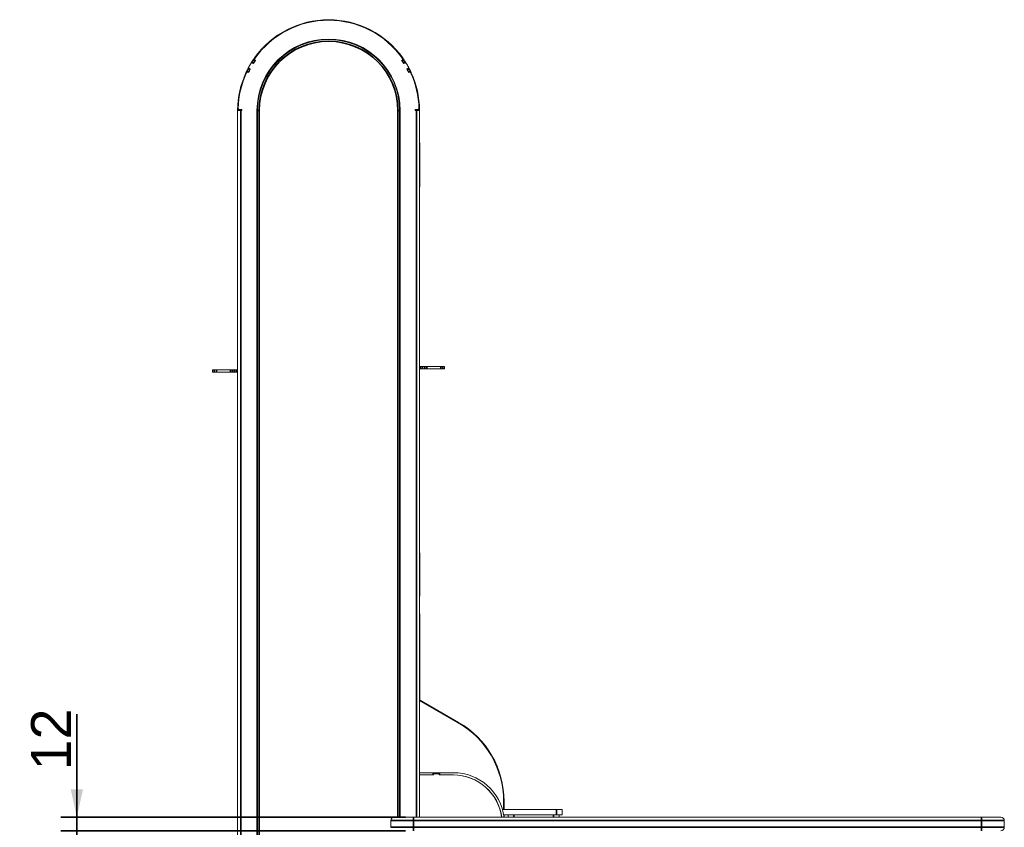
# Model space of a CAD drawing. Header units: millimetres. Extents: x 4 to 1188, y 1 to 840.
# Tile 4 of 203: x 200 to 324, y 145 to 246. Entities that reach past the tile are written whole.
import ezdxf

# ---------------------------------------------------------------- set-up
doc = ezdxf.new("R2010")
doc.units = ezdxf.units.MM
doc.layers.add('1', color=7, linetype='Continuous')
doc.styles.add('Arial Unicode MS', font='Arial Unicode MS')
doc.dimstyles.get("Standard").update_dxf_attribs({"dimtxt": 0.18, "dimasz": 0.18, "dimexe": 0.18, "dimexo": 0.0625, "dimgap": 0.09, "dimtad": 0, "dimtih": 1, "dimtoh": 1, "dimdec": 4, "dimzin": 0, "dimdsep": 46, "dimtxsty": 'Standard', "dimcen": 0.09, "dimadec": 0, "dimazin": 0, "dimtfac": 1, "dimtdec": 4, "dimtofl": 0, "dimtmove": 0, "dimatfit": 3, "dimfxl": 0, "dimtolj": 1, "dimtzin": 0, "dimarcsym": 0})

# ---------------------------------------------------------------- blocks, each defined once
blk = doc.blocks.new('_U25')
at = {"layer": '1', "color": 18, "lineweight": 35}
for p, q in [((207.08, 131.88), (207.08, 159.01)), ((248.4, 146.09), (205.08, 146.09)), ((248.4, 144.38), (205.08, 144.38))]:
    blk.add_line(p, q, dxfattribs=at)
at = {"layer": '1', "color": 18, "lineweight": 70}
for points in [[(207.08, 146.09), (206.31, 149.59), (207.86, 149.59)], [(207.08, 144.38), (207.86, 140.88), (206.31, 140.88)]]:
    blk.add_solid(points, dxfattribs=at)
at = {"layer": '1', "color": 18, "linetype": 'Continuous', "lineweight": 13, "insert": (206.33, 151.96), "char_height": 5, "attachment_point": 7, "rotation": 90, "line_spacing_factor": 1.047437, "style": 'Arial Unicode MS'}
blk.add_mtext('\\fArial Unicode MS|b0|i0;\\W1.0000;12', dxfattribs=at)

msp = doc.modelspace()

# ---------------------------------------------------------------- linework, layer by layer
at = {"layer": '1', "color": 154, "linetype": 'Continuous', "lineweight": 35}
for p, q in [((229.4805, 241.1215), (229.2447, 241.2829)), ((247.9538, 241.1215), (248.1896, 241.2829)), ((228.8253, 240.0185), (228.5726, 240.1518)), ((229.3287, 240.8904), (229.0869, 241.0427)), ((248.1056, 240.8904), (248.3474, 241.0427)), ((248.609, 240.0185), (248.8617, 240.1518)), ((228.7011, 239.7716), (228.4434, 239.895)), ((248.7332, 239.7716), (248.9909, 239.895)), ((227.5746, 234.9644), (227.2888, 234.9644)), ((227.6886, 234.8887), (227.6886, 55.4602)), ((229.7886, 234.8887), (230.0029, 234.8887)), ((230.0029, 234.8887), (230.0029, 55.4602)), ((247.4314, 146.0912), (247.4314, 234.8887)), ((247.4314, 234.8887), (247.6457, 234.8887)), ((249.7457, 146.0912), (249.7457, 234.8887)), ((249.8598, 234.9644), (250.1455, 234.9644)), ((250.1459, 225.0169), (250.1457, 225.0169)), ((250.1459, 224.019), (250.1457, 224.019)), ((250.1459, 223.7905), (250.1457, 223.7905)), ((250.1459, 223.3364), (250.1457, 223.3364)), ((250.1459, 223.0661), (250.1457, 223.0661)), ((250.1459, 221.4765), (250.1457, 221.4765)), ((250.1459, 221.2481), (250.1457, 221.2481)), ((250.1459, 220.7757), (250.1457, 220.7757)), ((250.1459, 220.2842), (250.1457, 220.2842)), ((224.3426, 202.003), (224.3426, 202.2887)), ((224.6128, 202.2887), (224.6128, 202.003)), ((226.3782, 202.003), (226.3782, 202.2887)), ((226.6257, 202.2887), (226.6257, 202.003)), ((226.9061, 202.003), (226.9061, 202.2887)), ((227.1535, 202.2887), (227.1535, 202.003)), ((250.2808, 202.4316), (250.2808, 202.7173)), ((250.5282, 202.7173), (250.5282, 202.4316)), ((250.8086, 202.4316), (250.8086, 202.7173)), ((251.0561, 202.7173), (251.0561, 202.4316)), ((252.8215, 202.4316), (252.8215, 202.7173)), ((253.0917, 202.7173), (253.0917, 202.4316)), ((260.7029, 148.0946), (260.7743, 148.0946)), ((249.404, 146.0922), (249.404, 145.6636)), ((261.9838, 146.3565), (261.9838, 146.0922)), ((266.9838, 146.0922), (266.9838, 146.3565)), ((267.341, 146.3565), (267.341, 147.0351)), ((320.7743, 146.0922), (320.7743, 145.6636)), ((249.404, 145.6636), (246.5469, 145.6636)), ((246.5469, 144.8065), (249.404, 144.8065)), ((320.7743, 145.6636), (249.404, 145.6636)), ((249.404, 145.6636), (249.404, 144.8065)), ((249.404, 144.8065), (320.7743, 144.8065)), ((249.404, 144.8065), (249.404, 144.3779)), ((323.6314, 145.6636), (320.7743, 145.6636)), ((320.7743, 144.8065), (320.7743, 145.6636)), ((320.7743, 144.8065), (323.6314, 144.8065)), ((320.7743, 144.8065), (320.7743, 144.3779))]:
    msp.add_line(p, q, dxfattribs=at)
at = {"layer": '1', "color": 154, "linetype": 'Continuous', "lineweight": 13}
for p, q in [((229.523, 241.1841), (229.2873, 241.3455)), ((247.9113, 241.1841), (248.147, 241.3455)), ((228.8604, 240.0856), (228.6077, 240.2189)), ((228.7533, 240.1866), (228.8786, 240.12)), ((229.2882, 240.8265), (229.0464, 240.9787)), ((229.2675, 240.7935), (229.1471, 240.8688)), ((229.534, 241.2001), (229.4759, 241.2401)), ((247.9584, 241.2401), (247.9003, 241.2001)), ((248.1462, 240.8265), (248.3879, 240.9787)), ((248.2872, 240.8688), (248.1668, 240.7935)), ((248.5557, 240.12), (248.6811, 240.1866)), ((248.5739, 240.0856), (248.8267, 240.2189)), ((228.6682, 239.7034), (228.4105, 239.8268)), ((228.5961, 239.7162), (228.6598, 239.6858)), ((248.7662, 239.7034), (249.0238, 239.8268)), ((248.7745, 239.6858), (248.8382, 239.7162)), ((227.2886, 55.4602), (227.2886, 234.8887)), ((227.2905, 234.8887), (227.2886, 234.8887)), ((227.2905, 234.8887), (227.6886, 234.8887)), ((227.5065, 235.0316), (227.8314, 235.0316)), ((227.8314, 234.8887), (227.6886, 234.8887)), ((227.8314, 235.0316), (227.8314, 234.8887)), ((229.7172, 234.8887), (229.7172, 55.4602)), ((229.7886, 55.4602), (229.7886, 234.8887)), ((247.6457, 234.8887), (247.6457, 146.0912)), ((247.7172, 146.0912), (247.7172, 234.8887)), ((249.6029, 234.8887), (249.6029, 235.0316)), ((249.6029, 235.0316), (249.9278, 235.0316)), ((249.7457, 234.8887), (249.6029, 234.8887)), ((250.1439, 234.8887), (249.7457, 234.8887)), ((250.1439, 234.8887), (250.1457, 234.8887)), ((250.1457, 146.0912), (250.1457, 234.8887)), ((227.26, 225.4244), (227.26, 230.7673)), ((250.1743, 230.7673), (250.1743, 225.4244)), ((250.1459, 225.0232), (250.1457, 225.0232)), ((250.1459, 225.015), (250.1457, 225.015)), ((250.1457, 225.0116), (250.1457, 225.0116)), ((250.1459, 225.0116), (250.1457, 225.0116)), ((250.1459, 225.0116), (250.1457, 225.0116)), ((250.1459, 224.4313), (250.1457, 224.4313)), ((250.1459, 224.0316), (250.1457, 224.0316)), ((250.1459, 224.027), (250.1457, 224.027)), ((250.1459, 225.0232), (250.1459, 225.0169)), ((250.1459, 225.015), (250.1459, 225.0116)), ((250.1459, 225.0116), (250.1459, 225.0116)), ((250.1459, 224.2302), (250.1459, 224.2302)), ((250.1459, 223.3392), (250.1457, 223.3392)), ((250.1459, 223.3391), (250.1457, 223.3391)), ((250.1459, 223.3364), (250.1457, 223.3364)), ((250.1459, 222.4855), (250.1457, 222.4855)), ((250.1459, 222.4839), (250.1457, 222.4839)), ((250.1459, 222.4803), (250.1457, 222.4803)), ((250.1459, 221.8843), (250.1457, 221.8843)), ((250.1459, 221.4826), (250.1457, 221.4826)), ((250.1459, 222.4855), (250.1459, 222.4839)), ((250.1459, 222.4839), (250.1459, 222.4803)), ((250.1459, 221.478), (250.1457, 221.478)), ((250.1459, 220.7758), (250.1457, 220.7758)), ((250.1459, 220.7714), (250.1457, 220.7714)), ((250.1459, 220.326), (250.1457, 220.326)), ((250.1459, 220.7757), (250.1459, 220.7757)), ((250.1459, 220.7757), (250.1459, 220.7714)), ((250.1459, 220.7714), (250.1459, 220.326)), ((250.1459, 220.326), (250.1459, 220.2842)), ((250.1459, 220.1193), (250.1457, 220.1193)), ((250.1459, 219.8278), (250.1457, 219.8278)), ((250.1459, 219.3262), (250.1457, 219.3262)), ((250.1459, 219.138), (250.1457, 219.138)), ((250.1459, 219.138), (250.1459, 219.138)), ((224.1314, 202.003), (224.1314, 202.2887)), ((224.3426, 202.2887), (224.1314, 202.2887)), ((224.3426, 202.003), (224.1314, 202.003)), ((224.3426, 202.2887), (224.6128, 202.2887)), ((224.6128, 202.003), (224.3426, 202.003)), ((226.3782, 202.2887), (224.6128, 202.2887)), ((226.3782, 202.003), (224.6128, 202.003)), ((226.3782, 202.2887), (226.6257, 202.2887)), ((226.6257, 202.003), (226.3782, 202.003)), ((226.9061, 202.2887), (226.6257, 202.2887)), ((226.9061, 202.003), (226.6257, 202.003)), ((226.9061, 202.2887), (227.1535, 202.2887)), ((227.1535, 202.003), (226.9061, 202.003)), ((227.2886, 202.2887), (227.1535, 202.2887)), ((227.2886, 202.003), (227.1535, 202.003)), ((250.1457, 202.7173), (250.2808, 202.7173)), ((250.1457, 202.4316), (250.2808, 202.4316)), ((250.2808, 202.7173), (250.5282, 202.7173)), ((250.5282, 202.4316), (250.2808, 202.4316)), ((250.5282, 202.7173), (250.8086, 202.7173)), ((250.5282, 202.4316), (250.8086, 202.4316)), ((250.8086, 202.7173), (251.0561, 202.7173)), ((251.0561, 202.4316), (250.8086, 202.4316)), ((251.0561, 202.7173), (252.8215, 202.7173)), ((251.0561, 202.4316), (252.8215, 202.4316)), ((252.8215, 202.7173), (253.0917, 202.7173)), ((253.0917, 202.4316), (252.8215, 202.4316)), ((253.0917, 202.7173), (253.3029, 202.7173)), ((253.0917, 202.4316), (253.3029, 202.4316)), ((253.3029, 202.7173), (253.3029, 202.4316)), ((227.26, 173.9102), (227.26, 179.253)), ((250.1743, 179.253), (250.1743, 173.9102)), ((250.1743, 171.6391), (250.1457, 171.6391)), ((250.1743, 171.6391), (250.1743, 160.9248)), ((250.1457, 160.9248), (250.1743, 160.9248)), ((254.9918, 157.9489), (250.1457, 160.7255)), ((250.1458, 160.8293), (255.06, 157.9921)), ((255.0243, 157.9302), (255.06, 157.9921)), ((251.8243, 151.6744), (250.1457, 151.6744)), ((250.1457, 151.3887), (251.8957, 151.3887)), ((251.8243, 151.6744), (252.6814, 151.6744)), ((251.8243, 151.3887), (251.8243, 151.6744)), ((251.8957, 151.3887), (251.8957, 151.5316)), ((251.8957, 151.5316), (252.61, 151.5316)), ((252.61, 151.5316), (252.61, 151.3887)), ((252.61, 151.3887), (254.3729, 151.3887)), ((254.3957, 151.6744), (252.6814, 151.6744)), ((252.6814, 151.3887), (252.6814, 151.6744)), ((254.3957, 151.3887), (254.3729, 151.3887)), ((260.7029, 147.0351), (260.7029, 148.0946)), ((260.7743, 148.0946), (260.7743, 147.0351)), ((246.9755, 146.0922), (249.404, 146.0922)), ((249.404, 146.0922), (320.7743, 146.0922)), ((267.341, 147.0351), (260.5703, 147.0351)), ((267.341, 146.3565), (260.7278, 146.3565)), ((260.7743, 146.3565), (260.7743, 146.0923)), ((261.2696, 146.0922), (261.2696, 146.3565)), ((267.341, 147.0351), (268.0553, 147.0351)), ((268.0553, 146.3565), (267.341, 146.3565)), ((267.6981, 146.3565), (267.6981, 146.0922)), ((268.0553, 147.0351), (268.0553, 146.3565)), ((320.7743, 146.0922), (323.2029, 146.0922)), ((246.5469, 144.8065), (246.5469, 145.6636)), ((323.6314, 145.6636), (323.6314, 144.8065))]:
    msp.add_line(p, q, dxfattribs=at)
for centre, radius, start, end in [((238.7172, 234.8887), 11.4286, 35.364247, 144.612372), ((238.7172, 234.8887), 11.3571, 35.229902, 144.770098), ((238.7172, 234.8887), 9, 0, 180), ((238.7172, 234.8887), 8.9286, 0, 180), ((238.7172, 234.8887), 11.4286, 145.979587, 147.420413), ((229.5568, 241.3578), 0.1429, 144.770098, 235.5), ((247.8775, 241.3578), 0.1429, 304.5, 35.229902), ((238.7172, 234.8887), 11.4286, 32.579587, 34.020413), ((238.7172, 234.8887), 11.4286, 152.579587, 154.020413), ((238.7172, 234.8887), 11.1429, 152, 154.5), ((228.8203, 240.3128), 0.1429, 151.274718, 242), ((238.7172, 234.8887), 11.4286, 148.725282, 151.274718), ((229.0714, 240.7476), 0.1429, 58, 148.725282), ((238.7172, 234.8887), 11.1429, 145.5, 148), ((238.7172, 234.8887), 11.1429, 145.98932, 147.41068), ((238.7172, 234.8887), 11.1429, 32, 34.5), ((238.7172, 234.8887), 11.1429, 32.58932, 34.01068), ((248.3629, 240.7476), 0.1429, 31.274718, 122), ((238.7172, 234.8887), 11.4286, 28.725282, 31.274718), ((238.7172, 234.8887), 11.1429, 25.5, 28), ((248.614, 240.3128), 0.1429, 298, 28.725282), ((238.7172, 234.8887), 11.4286, 25.979587, 27.420413), ((238.7172, 234.8887), 11.4286, 155.364247, 179.620413), ((238.7172, 234.8887), 11.3571, 155.229902, 178.540077), ((228.5346, 239.5873), 0.1429, 64.5, 155.229902), ((238.7172, 234.8887), 11.1429, 152.58932, 154.01068), ((238.7172, 234.8887), 11.1429, 25.98932, 27.41068), ((248.8997, 239.5873), 0.1429, 24.770098, 115.5), ((238.7172, 234.8887), 11.3571, 1.459923, 24.770098), ((238.7172, 234.8887), 11.4286, 0.379587, 24.612372), ((227.5065, 235.1744), 0.1429, 178.540077, 270), ((249.9278, 235.1744), 0.1429, 270, 1.459923), ((227.3314, 230.7673), 0.0714, 126.870469, 180), ((250.1029, 230.7673), 0.0714, 0, 53.129531), ((227.5457, 225.4244), 0.2857, 180, 205.842656), ((249.8886, 225.4244), 0.2857, 334.157344, 0), ((227.5457, 179.253), 0.2857, 154.157344, 180), ((249.8886, 179.253), 0.2857, 0, 25.842656), ((227.3314, 173.9102), 0.0714, 180, 233.129531), ((250.1029, 173.9102), 0.0714, 306.870469, 0), ((249.3457, 148.0946), 11.3571, 0, 60.18903), ((249.3457, 148.0946), 11.4286, 0, 60), ((254.3729, 145.2459), 6.1429, 8.1, 90), ((254.3957, 145.2459), 6.4286, 7.150781, 90), ((254.3957, 145.2459), 6.1429, 7.315312, 90), ((246.9755, 145.6636), 0.4286, 90, 180), ((323.2029, 145.6636), 0.4286, 0, 90), ((323.2029, 144.8065), 0.4286, 270, 0)]:
    msp.add_arc(centre, radius, start, end, dxfattribs=at)
at = {"layer": '1', "color": 154, "linetype": 'Continuous', "lineweight": 35}
msp.add_arc((238.7172, 234.8887), 8.7143, 0, 180, dxfattribs=at)
at = {"layer": '1', "color": 154, "linetype": 'Continuous', "lineweight": 13}
for points, knots in [([(229.2447, 241.2829), (229.2475, 241.287), (229.2503, 241.2911), (229.2543, 241.2971), (229.2557, 241.2991), (229.2584, 241.303), (229.2597, 241.305), (229.2635, 241.3107), (229.266, 241.3143), (229.2695, 241.3194), (229.2706, 241.321), (229.2728, 241.3242), (229.2738, 241.3257), (229.2767, 241.33), (229.2785, 241.3326), (229.2805, 241.3355), (229.2808, 241.336), (229.2816, 241.3371), (229.2826, 241.3386), (229.2841, 241.3408), (229.285, 241.3422), (229.2858, 241.3434), (229.2862, 241.3439), (229.287, 241.3451), (229.2873, 241.3455), (229.2873, 241.3455)], [0, 0, 0, 0, 0.12523859, 0.12523859, 0.18785788, 0.18785788, 0.25047718, 0.25047718, 0.37571576, 0.37571576, 0.43833506, 0.43833506, 0.50095435, 0.50095435, 0.62619294, 0.62619294, 0.65750259, 0.65750259, 0.68881224, 0.75143153, 0.81405082, 0.81405082, 0.87667012, 0.87667012, 1, 1, 1, 1]), ([(229.2873, 241.3455), (229.2885, 241.3473), (229.2899, 241.3493), (229.2925, 241.353), (229.2934, 241.3544), (229.2954, 241.3573), (229.2965, 241.359), (229.2984, 241.3616), (229.299, 241.3626), (229.3004, 241.3645), (229.3011, 241.3656), (229.3033, 241.3687), (229.3048, 241.371), (229.3074, 241.3748), (229.3083, 241.3761), (229.3101, 241.3787), (229.313, 241.3828), (229.316, 241.3872), (229.3192, 241.3918), (229.3202, 241.3934), (229.3224, 241.3965), (229.3235, 241.398), (229.3257, 241.4012), (229.3268, 241.4028), (229.329, 241.4059), (229.3301, 241.4075), (229.3334, 241.4123), (229.3356, 241.4154), (229.3388, 241.4201), (229.3399, 241.4216), (229.342, 241.4247), (229.3431, 241.4262), (229.3462, 241.4307), (229.3482, 241.4336), (229.3511, 241.4377), (229.352, 241.439), (229.3538, 241.4416), (229.3547, 241.4429), (229.3572, 241.4464), (229.3587, 241.4486), (229.3607, 241.4515), (229.3614, 241.4524), (229.3626, 241.4541), (229.3632, 241.4549), (229.3637, 241.4557)], [0, 0, 0, 0, 0.125, 0.125, 0.1875, 0.1875, 0.25, 0.25, 0.28125, 0.28125, 0.3125, 0.3125, 0.375, 0.375, 0.40625, 0.40625, 0.4375, 0.5, 0.5, 0.53125, 0.53125, 0.5625, 0.5625, 0.59375, 0.59375, 0.625, 0.625, 0.6875, 0.6875, 0.71875, 0.71875, 0.75, 0.75, 0.8125, 0.8125, 0.84375, 0.84375, 0.875, 0.875, 0.9375, 0.9375, 0.96875, 0.96875, 1, 1, 1, 1]), ([(229.3637, 241.4557), (229.3654, 241.4582), (229.3676, 241.4612), (229.3714, 241.4667), (229.3728, 241.4686), (229.3757, 241.4727), (229.3787, 241.477), (229.382, 241.4817), (229.3854, 241.4866), (229.3872, 241.489), (229.3908, 241.4941), (229.3926, 241.4966), (229.3962, 241.5018), (229.3981, 241.5044), (229.4, 241.5071)], [0, 0, 0, 0, 0.25, 0.25, 0.375, 0.375, 0.5, 0.625, 0.625, 0.75, 0.75, 0.875, 0.875, 1, 1, 1, 1]), ([(248.037, 241.5033), (248.0407, 241.4982), (248.0442, 241.4932), (248.0485, 241.487), (248.0494, 241.4858), (248.0511, 241.4834), (248.0519, 241.4822), (248.0544, 241.4787), (248.0576, 241.4742), (248.0606, 241.4699), (248.0627, 241.4669), (248.0634, 241.4659), (248.0648, 241.464), (248.0654, 241.4631), (248.0686, 241.4586), (248.0708, 241.4555), (248.0726, 241.4529)], [0, 0, 0, 0, 0.25, 0.25, 0.3125, 0.3125, 0.375, 0.375, 0.5, 0.625, 0.625, 0.6875, 0.6875, 0.75, 0.75, 1, 1, 1, 1]), ([(248.0726, 241.4529), (248.0737, 241.4513), (248.0749, 241.4496), (248.0776, 241.4458), (248.079, 241.4437), (248.0814, 241.4404), (248.0822, 241.4392), (248.0839, 241.4367), (248.0866, 241.4329), (248.0895, 241.4288), (248.0925, 241.4244), (248.0936, 241.4229), (248.0957, 241.4199), (248.0978, 241.4168), (248.1, 241.4137), (248.1022, 241.4105), (248.1033, 241.4089), (248.1049, 241.4066), (248.1055, 241.4058), (248.1066, 241.4042), (248.1082, 241.4018), (248.1099, 241.3994), (248.1131, 241.3947), (248.1153, 241.3916), (248.1185, 241.387), (248.1196, 241.3854), (248.1217, 241.3824), (248.1227, 241.3809), (248.1257, 241.3765), (248.1277, 241.3737), (248.1304, 241.3697), (248.1313, 241.3684), (248.133, 241.366), (248.1354, 241.3625), (248.1374, 241.3595), (248.1399, 241.3559), (248.1409, 241.3544), (248.1428, 241.3517), (248.1436, 241.3506), (248.1449, 241.3486), (248.1455, 241.3478), (248.1464, 241.3464), (248.1467, 241.3459), (248.147, 241.3455)], [0, 0, 0, 0, 0.0625, 0.0625, 0.125, 0.125, 0.15625, 0.15625, 0.1875, 0.25, 0.25, 0.28125, 0.28125, 0.3125, 0.34375, 0.34375, 0.375, 0.375, 0.390625, 0.390625, 0.40625, 0.4375, 0.4375, 0.5, 0.5, 0.53125, 0.53125, 0.5625, 0.5625, 0.625, 0.625, 0.65625, 0.65625, 0.6875, 0.75, 0.75, 0.8125, 0.8125, 0.875, 0.875, 0.9375, 0.9375, 1, 1, 1, 1]), ([(248.147, 241.3455), (248.1471, 241.3454), (248.1473, 241.345), (248.1481, 241.3439), (248.1485, 241.3434), (248.1493, 241.3422), (248.1497, 241.3415), (248.1514, 241.3392), (248.1527, 241.3373), (248.155, 241.3339), (248.1558, 241.3326), (248.1576, 241.33), (248.1585, 241.3286), (248.1615, 241.3243), (248.1636, 241.3212), (248.1665, 241.3169), (248.1671, 241.316), (248.1683, 241.3143), (248.1702, 241.3116), (248.1733, 241.307), (248.1759, 241.3031), (248.1786, 241.2992), (248.1799, 241.2972), (248.184, 241.2911), (248.1868, 241.287), (248.1896, 241.2829)], [0, 0, 0, 0, 0.11953776, 0.11953776, 0.18242792, 0.18242792, 0.24531808, 0.24531808, 0.3710984, 0.3710984, 0.43398856, 0.43398856, 0.49687872, 0.49687872, 0.62265904, 0.62265904, 0.65410412, 0.65410412, 0.6855492, 0.74843936, 0.81132952, 0.81132952, 0.87421968, 0.87421968, 1, 1, 1, 1]), ([(228.5726, 240.1518), (228.5749, 240.1562), (228.5771, 240.1606), (228.5805, 240.167), (228.5816, 240.1691), (228.5838, 240.1733), (228.5849, 240.1754), (228.5881, 240.1815), (228.5901, 240.1854), (228.5929, 240.1908), (228.5939, 240.1926), (228.5957, 240.196), (228.5965, 240.1977), (228.599, 240.2023), (228.6004, 240.2051), (228.602, 240.2081), (228.6023, 240.2087), (228.6029, 240.2099), (228.6038, 240.2115), (228.605, 240.2138), (228.6058, 240.2153), (228.6065, 240.2166), (228.6068, 240.2171), (228.6074, 240.2184), (228.6077, 240.2189), (228.6077, 240.2189)], [0, 0, 0, 0, 0.12523859, 0.12523859, 0.18785788, 0.18785788, 0.25047718, 0.25047718, 0.37571576, 0.37571576, 0.43833506, 0.43833506, 0.50095435, 0.50095435, 0.62619294, 0.62619294, 0.65750259, 0.65750259, 0.68881224, 0.75143153, 0.81405082, 0.81405082, 0.87667012, 0.87667012, 1, 1, 1, 1]), ([(228.6077, 240.2189), (228.6087, 240.2207), (228.6098, 240.223), (228.6119, 240.2269), (228.6127, 240.2284), (228.6144, 240.2316), (228.6153, 240.2333), (228.6168, 240.2362), (228.6173, 240.2372), (228.6185, 240.2393), (228.619, 240.2404), (228.6208, 240.2438), (228.6222, 240.2463), (228.6243, 240.2503), (228.625, 240.2517), (228.6265, 240.2545), (228.6289, 240.2589), (228.6314, 240.2636), (228.634, 240.2685), (228.6349, 240.2702), (228.6367, 240.2735), (228.6376, 240.2752), (228.6394, 240.2786), (228.6403, 240.2803), (228.6421, 240.2837), (228.643, 240.2854), (228.6458, 240.2905), (228.6476, 240.2939), (228.6503, 240.2989), (228.6511, 240.3005), (228.6529, 240.3038), (228.6538, 240.3055), (228.6564, 240.3103), (228.6581, 240.3134), (228.6604, 240.3178), (228.6612, 240.3192), (228.6627, 240.322), (228.6634, 240.3233), (228.6655, 240.3272), (228.6668, 240.3295), (228.6684, 240.3326), (228.669, 240.3336), (228.67, 240.3354), (228.6704, 240.3363), (228.6709, 240.3371)], [0, 0, 0, 0, 0.125, 0.125, 0.1875, 0.1875, 0.25, 0.25, 0.28125, 0.28125, 0.3125, 0.3125, 0.375, 0.375, 0.40625, 0.40625, 0.4375, 0.5, 0.5, 0.53125, 0.53125, 0.5625, 0.5625, 0.59375, 0.59375, 0.625, 0.625, 0.6875, 0.6875, 0.71875, 0.71875, 0.75, 0.75, 0.8125, 0.8125, 0.84375, 0.84375, 0.875, 0.875, 0.9375, 0.9375, 0.96875, 0.96875, 1, 1, 1, 1]), ([(228.6709, 240.3371), (228.6723, 240.3398), (228.6741, 240.3431), (228.6773, 240.3489), (228.6785, 240.351), (228.6809, 240.3554), (228.6834, 240.36), (228.6861, 240.365), (228.689, 240.3703), (228.6904, 240.3729), (228.6929, 240.3775), (228.6939, 240.3794), (228.695, 240.3813)], [0, 0, 0, 0, 0.29907101, 0.29907101, 0.44860652, 0.44860652, 0.59814202, 0.74767753, 0.74767753, 0.89721303, 0.89721303, 1, 1, 1, 1]), ([(228.8253, 240.0185), (228.8276, 240.0229), (228.8299, 240.0273), (228.8332, 240.0337), (228.8343, 240.0359), (228.8365, 240.0401), (228.8376, 240.0422), (228.8408, 240.0483), (228.8428, 240.0521), (228.8457, 240.0576), (228.8466, 240.0594), (228.8484, 240.0628), (228.8493, 240.0644), (228.8517, 240.0691), (228.8531, 240.0718), (228.8548, 240.0749), (228.8551, 240.0755), (228.8557, 240.0766), (228.8565, 240.0782), (228.8578, 240.0806), (228.8585, 240.0821), (228.8592, 240.0833), (228.8595, 240.0839), (228.8602, 240.0852), (228.8604, 240.0856), (228.8604, 240.0856)], [0, 0, 0, 0, 0.12523859, 0.12523859, 0.18785788, 0.18785788, 0.25047718, 0.25047718, 0.37571576, 0.37571576, 0.43833506, 0.43833506, 0.50095435, 0.50095435, 0.62619294, 0.62619294, 0.65750259, 0.65750259, 0.68881224, 0.75143153, 0.81405082, 0.81405082, 0.87667012, 0.87667012, 1, 1, 1, 1]), ([(228.9494, 240.8219), (228.9512, 240.8249), (228.953, 240.8279), (228.9556, 240.8321), (228.9564, 240.8334), (228.9579, 240.8359), (228.9587, 240.8372), (228.9609, 240.8409), (228.9638, 240.8456), (228.9665, 240.85), (228.9684, 240.8532), (228.9691, 240.8542), (228.9703, 240.8562), (228.9709, 240.8572), (228.9737, 240.8618), (228.9757, 240.8651), (228.9774, 240.8678)], [0, 0, 0, 0, 0.16100051, 0.16100051, 0.23091713, 0.23091713, 0.30083376, 0.30083376, 0.440667, 0.58050025, 0.58050025, 0.65041688, 0.65041688, 0.7203335, 0.7203335, 1, 1, 1, 1]), ([(228.9774, 240.8678), (228.9784, 240.8694), (228.9795, 240.8712), (228.9819, 240.8752), (228.9832, 240.8773), (228.9854, 240.8808), (228.9862, 240.882), (228.9877, 240.8846), (228.9902, 240.8885), (228.9928, 240.8928), (228.9956, 240.8974), (228.9966, 240.8989), (228.9985, 240.9021), (229.0005, 240.9052), (229.0025, 240.9085), (229.0045, 240.9117), (229.0055, 240.9134), (229.0071, 240.9159), (229.0076, 240.9167), (229.0086, 240.9183), (229.0101, 240.9208), (229.0116, 240.9232), (229.0147, 240.9281), (229.0167, 240.9313), (229.0196, 240.9361), (229.0206, 240.9377), (229.0226, 240.9408), (229.0236, 240.9424), (229.0264, 240.9469), (229.0282, 240.9498), (229.0308, 240.9539), (229.0316, 240.9552), (229.0332, 240.9577), (229.0354, 240.9613), (229.0374, 240.9644), (229.0397, 240.9681), (229.0407, 240.9696), (229.0424, 240.9724), (229.0431, 240.9735), (229.0444, 240.9755), (229.0449, 240.9764), (229.0458, 240.9778), (229.0461, 240.9783), (229.0464, 240.9787)], [0, 0, 0, 0, 0.0625, 0.0625, 0.125, 0.125, 0.15625, 0.15625, 0.1875, 0.25, 0.25, 0.28125, 0.28125, 0.3125, 0.34375, 0.34375, 0.375, 0.375, 0.390625, 0.390625, 0.40625, 0.4375, 0.4375, 0.5, 0.5, 0.53125, 0.53125, 0.5625, 0.5625, 0.625, 0.625, 0.65625, 0.65625, 0.6875, 0.75, 0.75, 0.8125, 0.8125, 0.875, 0.875, 0.9375, 0.9375, 1, 1, 1, 1]), ([(229.0464, 240.9787), (229.0464, 240.9788), (229.0467, 240.9792), (229.0474, 240.9804), (229.0477, 240.9809), (229.0485, 240.9821), (229.0489, 240.9828), (229.0505, 240.9852), (229.0517, 240.9872), (229.0539, 240.9907), (229.0547, 240.9919), (229.0564, 240.9946), (229.0573, 240.996), (229.0601, 241.0004), (229.0621, 241.0036), (229.0649, 241.008), (229.0654, 241.0089), (229.0666, 241.0107), (229.0683, 241.0134), (229.0713, 241.0181), (229.0738, 241.0221), (229.0763, 241.0261), (229.0776, 241.0281), (229.0816, 241.0343), (229.0842, 241.0385), (229.0869, 241.0427)], [0, 0, 0, 0, 0.11953776, 0.11953776, 0.18242792, 0.18242792, 0.24531808, 0.24531808, 0.3710984, 0.3710984, 0.43398856, 0.43398856, 0.49687872, 0.49687872, 0.62265904, 0.62265904, 0.65410412, 0.65410412, 0.6855492, 0.74843936, 0.81132952, 0.81132952, 0.87421968, 0.87421968, 1, 1, 1, 1]), ([(229.2882, 240.8265), (229.2882, 240.8265), (229.2884, 240.8269), (229.2892, 240.8281), (229.2895, 240.8286), (229.2903, 240.8298), (229.2907, 240.8306), (229.2922, 240.833), (229.2935, 240.8349), (229.2957, 240.8384), (229.2965, 240.8397), (229.2982, 240.8423), (229.299, 240.8438), (229.3018, 240.8482), (229.3039, 240.8514), (229.3066, 240.8558), (229.3072, 240.8567), (229.3084, 240.8585), (229.3101, 240.8612), (229.3131, 240.8659), (229.3156, 240.8698), (229.3181, 240.8738), (229.3194, 240.8759), (229.3234, 240.882), (229.326, 240.8862), (229.3287, 240.8904)], [0, 0, 0, 0, 0.11953776, 0.11953776, 0.18242792, 0.18242792, 0.24531808, 0.24531808, 0.3710984, 0.3710984, 0.43398856, 0.43398856, 0.49687872, 0.49687872, 0.62265904, 0.62265904, 0.65410412, 0.65410412, 0.6855492, 0.74843936, 0.81132952, 0.81132952, 0.87421968, 0.87421968, 1, 1, 1, 1]), ([(229.4805, 241.1215), (229.4833, 241.1256), (229.486, 241.1297), (229.4901, 241.1357), (229.4914, 241.1377), (229.4941, 241.1416), (229.4954, 241.1436), (229.4993, 241.1492), (229.5017, 241.1528), (229.5052, 241.1579), (229.5063, 241.1596), (229.5085, 241.1628), (229.5095, 241.1643), (229.5125, 241.1686), (229.5143, 241.1712), (229.5162, 241.1741), (229.5166, 241.1746), (229.5173, 241.1757), (229.5183, 241.1772), (229.5198, 241.1794), (229.5208, 241.1808), (229.5216, 241.182), (229.5219, 241.1825), (229.5228, 241.1837), (229.523, 241.1841), (229.523, 241.1841)], [0, 0, 0, 0, 0.12523859, 0.12523859, 0.18785788, 0.18785788, 0.25047718, 0.25047718, 0.37571576, 0.37571576, 0.43833506, 0.43833506, 0.50095435, 0.50095435, 0.62619294, 0.62619294, 0.65750259, 0.65750259, 0.68881224, 0.75143153, 0.81405082, 0.81405082, 0.87667012, 0.87667012, 1, 1, 1, 1]), ([(247.9113, 241.1841), (247.9113, 241.184), (247.9116, 241.1836), (247.9124, 241.1825), (247.9127, 241.182), (247.9135, 241.1808), (247.914, 241.1801), (247.9156, 241.1777), (247.9169, 241.1758), (247.9192, 241.1724), (247.9201, 241.1712), (247.9219, 241.1686), (247.9228, 241.1672), (247.9257, 241.1629), (247.9279, 241.1597), (247.9308, 241.1555), (247.9314, 241.1546), (247.9326, 241.1528), (247.9344, 241.1502), (247.9375, 241.1455), (247.9402, 241.1417), (247.9428, 241.1378), (247.9442, 241.1358), (247.9483, 241.1297), (247.951, 241.1256), (247.9538, 241.1215)], [0, 0, 0, 0, 0.11953776, 0.11953776, 0.18242792, 0.18242792, 0.24531808, 0.24531808, 0.3710984, 0.3710984, 0.43398856, 0.43398856, 0.49687872, 0.49687872, 0.62265904, 0.62265904, 0.65410412, 0.65410412, 0.6855492, 0.74843936, 0.81132952, 0.81132952, 0.87421968, 0.87421968, 1, 1, 1, 1]), ([(248.1056, 240.8904), (248.1083, 240.8862), (248.1109, 240.8821), (248.1148, 240.8759), (248.1161, 240.8739), (248.1187, 240.8699), (248.12, 240.8679), (248.1236, 240.8621), (248.126, 240.8585), (248.1293, 240.8532), (248.1303, 240.8515), (248.1324, 240.8483), (248.1334, 240.8467), (248.1362, 240.8423), (248.1379, 240.8397), (248.1397, 240.8367), (248.1401, 240.8362), (248.1408, 240.8351), (248.1417, 240.8335), (248.1431, 240.8313), (248.144, 240.8299), (248.1448, 240.8287), (248.1451, 240.8281), (248.1459, 240.8269), (248.1462, 240.8265), (248.1462, 240.8265)], [0, 0, 0, 0, 0.12523859, 0.12523859, 0.18785788, 0.18785788, 0.25047718, 0.25047718, 0.37571576, 0.37571576, 0.43833506, 0.43833506, 0.50095435, 0.50095435, 0.62619294, 0.62619294, 0.65750259, 0.65750259, 0.68881224, 0.75143153, 0.81405082, 0.81405082, 0.87667012, 0.87667012, 1, 1, 1, 1]), ([(248.3474, 241.0427), (248.3501, 241.0385), (248.3527, 241.0343), (248.3566, 241.0282), (248.3579, 241.0262), (248.3605, 241.0222), (248.3617, 241.0202), (248.3654, 241.0144), (248.3677, 241.0107), (248.371, 241.0055), (248.3721, 241.0038), (248.3742, 241.0005), (248.3752, 240.999), (248.378, 240.9946), (248.3796, 240.9919), (248.3815, 240.989), (248.3818, 240.9884), (248.3825, 240.9873), (248.3835, 240.9858), (248.3849, 240.9835), (248.3858, 240.9821), (248.3866, 240.9809), (248.3869, 240.9804), (248.3877, 240.9792), (248.3879, 240.9787), (248.3879, 240.9787)], [0, 0, 0, 0, 0.12523859, 0.12523859, 0.18785788, 0.18785788, 0.25047718, 0.25047718, 0.37571576, 0.37571576, 0.43833506, 0.43833506, 0.50095435, 0.50095435, 0.62619294, 0.62619294, 0.65750259, 0.65750259, 0.68881224, 0.75143153, 0.81405082, 0.81405082, 0.87667012, 0.87667012, 1, 1, 1, 1]), ([(248.3879, 240.9787), (248.3891, 240.9769), (248.3904, 240.9748), (248.3928, 240.971), (248.3937, 240.9696), (248.3956, 240.9666), (248.3966, 240.9649), (248.3984, 240.9622), (248.399, 240.9612), (248.4002, 240.9592), (248.4009, 240.9581), (248.4029, 240.9549), (248.4044, 240.9525), (248.4068, 240.9486), (248.4077, 240.9473), (248.4094, 240.9446), (248.412, 240.9403), (248.4148, 240.9358), (248.4178, 240.9311), (248.4188, 240.9295), (248.4208, 240.9263), (248.4218, 240.9246), (248.4238, 240.9214), (248.4248, 240.9198), (248.4269, 240.9165), (248.4279, 240.9148), (248.4309, 240.9099), (248.433, 240.9067), (248.4359, 240.9018), (248.4369, 240.9002), (248.4389, 240.8971), (248.4399, 240.8955), (248.4428, 240.8908), (248.4446, 240.8878), (248.4472, 240.8836), (248.4481, 240.8822), (248.4497, 240.8795), (248.4505, 240.8782), (248.4528, 240.8745), (248.4542, 240.8723), (248.456, 240.8692), (248.4566, 240.8683), (248.4577, 240.8665), (248.4582, 240.8657), (248.4587, 240.8649)], [0, 0, 0, 0, 0.125, 0.125, 0.1875, 0.1875, 0.25, 0.25, 0.28125, 0.28125, 0.3125, 0.3125, 0.375, 0.375, 0.40625, 0.40625, 0.4375, 0.5, 0.5, 0.53125, 0.53125, 0.5625, 0.5625, 0.59375, 0.59375, 0.625, 0.625, 0.6875, 0.6875, 0.71875, 0.71875, 0.75, 0.75, 0.8125, 0.8125, 0.84375, 0.84375, 0.875, 0.875, 0.9375, 0.9375, 0.96875, 0.96875, 1, 1, 1, 1]), ([(248.4587, 240.8649), (248.4603, 240.8623), (248.4623, 240.8591), (248.4657, 240.8534), (248.467, 240.8514), (248.4696, 240.8471), (248.4723, 240.8426), (248.4753, 240.8377), (248.4784, 240.8326), (248.48, 240.83), (248.4827, 240.8256), (248.4838, 240.8238), (248.4849, 240.8219)], [0, 0, 0, 0, 0.29907101, 0.29907101, 0.44860652, 0.44860652, 0.59814202, 0.74767753, 0.74767753, 0.89721303, 0.89721303, 1, 1, 1, 1]), ([(248.5739, 240.0856), (248.5739, 240.0856), (248.5742, 240.0851), (248.5748, 240.0839), (248.5751, 240.0834), (248.5758, 240.0821), (248.5762, 240.0813), (248.5775, 240.0788), (248.5786, 240.0768), (248.5805, 240.0731), (248.5812, 240.0718), (248.5826, 240.069), (248.5834, 240.0675), (248.5859, 240.0629), (248.5876, 240.0595), (248.59, 240.055), (248.5905, 240.054), (248.5915, 240.0521), (248.593, 240.0493), (248.5956, 240.0443), (248.5977, 240.0402), (248.5999, 240.036), (248.601, 240.0338), (248.6044, 240.0273), (248.6067, 240.0229), (248.609, 240.0185)], [0, 0, 0, 0, 0.11953776, 0.11953776, 0.18242792, 0.18242792, 0.24531808, 0.24531808, 0.3710984, 0.3710984, 0.43398856, 0.43398856, 0.49687872, 0.49687872, 0.62265904, 0.62265904, 0.65410412, 0.65410412, 0.6855492, 0.74843936, 0.81132952, 0.81132952, 0.87421968, 0.87421968, 1, 1, 1, 1]), ([(248.7393, 240.3813), (248.741, 240.3782), (248.7427, 240.3751), (248.7451, 240.3708), (248.7458, 240.3695), (248.7472, 240.3669), (248.7479, 240.3656), (248.75, 240.3618), (248.7526, 240.3569), (248.7551, 240.3524), (248.7569, 240.3491), (248.7575, 240.3481), (248.7586, 240.346), (248.7591, 240.345), (248.7617, 240.3402), (248.7635, 240.3369), (248.7651, 240.3341)], [0, 0, 0, 0, 0.16100051, 0.16100051, 0.23091713, 0.23091713, 0.30083376, 0.30083376, 0.440667, 0.58050025, 0.58050025, 0.65041688, 0.65041688, 0.7203335, 0.7203335, 1, 1, 1, 1]), ([(248.7651, 240.3341), (248.766, 240.3324), (248.767, 240.3305), (248.7692, 240.3265), (248.7704, 240.3243), (248.7723, 240.3206), (248.773, 240.3194), (248.7744, 240.3167), (248.7766, 240.3127), (248.779, 240.3082), (248.7816, 240.3035), (248.7824, 240.3019), (248.7842, 240.2986), (248.786, 240.2954), (248.7877, 240.292), (248.7896, 240.2886), (248.7905, 240.2869), (248.7919, 240.2844), (248.7923, 240.2835), (248.7932, 240.2818), (248.7946, 240.2792), (248.7959, 240.2767), (248.7986, 240.2717), (248.8004, 240.2683), (248.8031, 240.2633), (248.804, 240.2617), (248.8057, 240.2584), (248.8066, 240.2568), (248.8091, 240.2521), (248.8107, 240.2491), (248.8129, 240.2448), (248.8137, 240.2435), (248.815, 240.2408), (248.817, 240.2371), (248.8187, 240.2339), (248.8208, 240.23), (248.8216, 240.2284), (248.8232, 240.2255), (248.8238, 240.2243), (248.8249, 240.2222), (248.8254, 240.2213), (248.8261, 240.2199), (248.8264, 240.2193), (248.8267, 240.2189)], [0, 0, 0, 0, 0.0625, 0.0625, 0.125, 0.125, 0.15625, 0.15625, 0.1875, 0.25, 0.25, 0.28125, 0.28125, 0.3125, 0.34375, 0.34375, 0.375, 0.375, 0.390625, 0.390625, 0.40625, 0.4375, 0.4375, 0.5, 0.5, 0.53125, 0.53125, 0.5625, 0.5625, 0.625, 0.625, 0.65625, 0.65625, 0.6875, 0.75, 0.75, 0.8125, 0.8125, 0.875, 0.875, 0.9375, 0.9375, 1, 1, 1, 1]), ([(248.8267, 240.2189), (248.8267, 240.2188), (248.8269, 240.2184), (248.8276, 240.2171), (248.8278, 240.2166), (248.8285, 240.2153), (248.8289, 240.2146), (248.8302, 240.2121), (248.8313, 240.21), (248.8332, 240.2064), (248.8339, 240.2051), (248.8354, 240.2023), (248.8362, 240.2008), (248.8386, 240.1962), (248.8404, 240.1928), (248.8428, 240.1882), (248.8432, 240.1873), (248.8442, 240.1854), (248.8457, 240.1825), (248.8483, 240.1776), (248.8505, 240.1734), (248.8527, 240.1692), (248.8538, 240.1671), (248.8572, 240.1606), (248.8594, 240.1562), (248.8617, 240.1518)], [0, 0, 0, 0, 0.11953776, 0.11953776, 0.18242792, 0.18242792, 0.24531808, 0.24531808, 0.3710984, 0.3710984, 0.43398856, 0.43398856, 0.49687872, 0.49687872, 0.62265904, 0.62265904, 0.65410412, 0.65410412, 0.6855492, 0.74843936, 0.81132952, 0.81132952, 0.87421968, 0.87421968, 1, 1, 1, 1]), ([(228.3289, 239.6527), (228.3315, 239.6584), (228.334, 239.664), (228.3372, 239.6708), (228.3378, 239.6721), (228.339, 239.6748), (228.3396, 239.6761), (228.3414, 239.6801), (228.3438, 239.6851), (228.3459, 239.6898), (228.3475, 239.6932), (228.348, 239.6943), (228.349, 239.6964), (228.3495, 239.6974), (228.3518, 239.7024), (228.3534, 239.7058), (228.3547, 239.7087)], [0, 0, 0, 0, 0.25, 0.25, 0.3125, 0.3125, 0.375, 0.375, 0.5, 0.625, 0.625, 0.6875, 0.6875, 0.75, 0.75, 1, 1, 1, 1]), ([(228.3547, 239.7087), (228.3555, 239.7105), (228.3564, 239.7124), (228.3584, 239.7166), (228.3594, 239.7188), (228.3612, 239.7226), (228.3618, 239.7239), (228.3631, 239.7266), (228.365, 239.7308), (228.3672, 239.7353), (228.3694, 239.7402), (228.3702, 239.7418), (228.3718, 239.7452), (228.3734, 239.7486), (228.375, 239.752), (228.3766, 239.7555), (228.3774, 239.7572), (228.3787, 239.7599), (228.3791, 239.7607), (228.3799, 239.7625), (228.3811, 239.7651), (228.3824, 239.7677), (228.3848, 239.7729), (228.3864, 239.7763), (228.3888, 239.7814), (228.3896, 239.7831), (228.3912, 239.7864), (228.392, 239.7881), (228.3943, 239.7929), (228.3958, 239.796), (228.3978, 239.8003), (228.3985, 239.8017), (228.3998, 239.8044), (228.4016, 239.8083), (228.4032, 239.8115), (228.4051, 239.8155), (228.4059, 239.8171), (228.4073, 239.8201), (228.4079, 239.8213), (228.4089, 239.8234), (228.4093, 239.8243), (228.41, 239.8258), (228.4103, 239.8264), (228.4105, 239.8268)], [0, 0, 0, 0, 0.0625, 0.0625, 0.125, 0.125, 0.15625, 0.15625, 0.1875, 0.25, 0.25, 0.28125, 0.28125, 0.3125, 0.34375, 0.34375, 0.375, 0.375, 0.390625, 0.390625, 0.40625, 0.4375, 0.4375, 0.5, 0.5, 0.53125, 0.53125, 0.5625, 0.5625, 0.625, 0.625, 0.65625, 0.65625, 0.6875, 0.75, 0.75, 0.8125, 0.8125, 0.875, 0.875, 0.9375, 0.9375, 1, 1, 1, 1]), ([(228.4105, 239.8268), (228.4105, 239.8269), (228.4107, 239.8273), (228.4113, 239.8286), (228.4116, 239.8291), (228.4122, 239.8304), (228.4126, 239.8312), (228.4138, 239.8338), (228.4148, 239.8359), (228.4166, 239.8396), (228.4172, 239.8409), (228.4186, 239.8437), (228.4193, 239.8452), (228.4216, 239.85), (228.4233, 239.8534), (228.4255, 239.858), (228.426, 239.859), (228.4269, 239.8609), (228.4283, 239.8638), (228.4307, 239.8689), (228.4328, 239.873), (228.4348, 239.8773), (228.4359, 239.8795), (228.4391, 239.8861), (228.4413, 239.8905), (228.4434, 239.895)], [0, 0, 0, 0, 0.11953776, 0.11953776, 0.18242792, 0.18242792, 0.24531808, 0.24531808, 0.3710984, 0.3710984, 0.43398856, 0.43398856, 0.49687872, 0.49687872, 0.62265904, 0.62265904, 0.65410412, 0.65410412, 0.6855492, 0.74843936, 0.81132952, 0.81132952, 0.87421968, 0.87421968, 1, 1, 1, 1]), ([(228.6682, 239.7034), (228.6682, 239.7034), (228.6684, 239.7039), (228.669, 239.7051), (228.6693, 239.7057), (228.6699, 239.707), (228.6703, 239.7077), (228.6715, 239.7103), (228.6725, 239.7124), (228.6743, 239.7161), (228.6749, 239.7174), (228.6763, 239.7203), (228.677, 239.7218), (228.6793, 239.7265), (228.6809, 239.7299), (228.6832, 239.7346), (228.6836, 239.7355), (228.6846, 239.7375), (228.686, 239.7404), (228.6884, 239.7454), (228.6904, 239.7496), (228.6925, 239.7538), (228.6936, 239.756), (228.6968, 239.7626), (228.6989, 239.7671), (228.7011, 239.7716)], [0, 0, 0, 0, 0.11953776, 0.11953776, 0.18242792, 0.18242792, 0.24531808, 0.24531808, 0.3710984, 0.3710984, 0.43398856, 0.43398856, 0.49687872, 0.49687872, 0.62265904, 0.62265904, 0.65410412, 0.65410412, 0.6855492, 0.74843936, 0.81132952, 0.81132952, 0.87421968, 0.87421968, 1, 1, 1, 1]), ([(248.7332, 239.7716), (248.7354, 239.7671), (248.7375, 239.7627), (248.7407, 239.7561), (248.7418, 239.754), (248.7438, 239.7497), (248.7449, 239.7476), (248.7479, 239.7414), (248.7498, 239.7375), (248.7524, 239.7319), (248.7533, 239.7301), (248.755, 239.7266), (248.7558, 239.725), (248.7581, 239.7203), (248.7594, 239.7174), (248.7609, 239.7143), (248.7612, 239.7137), (248.7618, 239.7126), (248.7626, 239.7109), (248.7637, 239.7085), (248.7644, 239.707), (248.765, 239.7057), (248.7653, 239.7052), (248.7659, 239.7039), (248.7661, 239.7034), (248.7661, 239.7034)], [0, 0, 0, 0, 0.12523859, 0.12523859, 0.18785788, 0.18785788, 0.25047718, 0.25047718, 0.37571576, 0.37571576, 0.43833506, 0.43833506, 0.50095435, 0.50095435, 0.62619294, 0.62619294, 0.65750259, 0.65750259, 0.68881224, 0.75143153, 0.81405082, 0.81405082, 0.87667012, 0.87667012, 1, 1, 1, 1]), ([(248.9909, 239.895), (248.9931, 239.8905), (248.9952, 239.8861), (248.9984, 239.8796), (248.9994, 239.8774), (249.0015, 239.8731), (249.0025, 239.871), (249.0055, 239.8648), (249.0074, 239.8609), (249.0101, 239.8554), (249.011, 239.8536), (249.0127, 239.8501), (249.0135, 239.8484), (249.0157, 239.8437), (249.0171, 239.8409), (249.0186, 239.8378), (249.0189, 239.8372), (249.0194, 239.836), (249.0202, 239.8343), (249.0214, 239.832), (249.0221, 239.8305), (249.0227, 239.8292), (249.023, 239.8286), (249.0236, 239.8273), (249.0238, 239.8269), (249.0238, 239.8269)], [0, 0, 0, 0, 0.12523859, 0.12523859, 0.18785788, 0.18785788, 0.25047718, 0.25047718, 0.37571576, 0.37571576, 0.43833506, 0.43833506, 0.50095435, 0.50095435, 0.62619294, 0.62619294, 0.65750259, 0.65750259, 0.68881224, 0.75143153, 0.81405082, 0.81405082, 0.87667012, 0.87667012, 1, 1, 1, 1]), ([(249.0238, 239.8268), (249.0247, 239.8249), (249.0258, 239.8227), (249.0278, 239.8186), (249.0285, 239.8171), (249.03, 239.8139), (249.0309, 239.8121), (249.0323, 239.8092), (249.0328, 239.8082), (249.0338, 239.806), (249.0343, 239.8049), (249.036, 239.8014), (249.0372, 239.7989), (249.0391, 239.7948), (249.0398, 239.7934), (249.0412, 239.7904), (249.0433, 239.7859), (249.0456, 239.7811), (249.048, 239.7761), (249.0488, 239.7744), (249.0504, 239.7709), (249.0512, 239.7692), (249.0529, 239.7658), (249.0537, 239.764), (249.0553, 239.7605), (249.0562, 239.7588), (249.0586, 239.7535), (249.0602, 239.7501), (249.0627, 239.7449), (249.0635, 239.7432), (249.065, 239.7399), (249.0658, 239.7382), (249.0682, 239.7332), (249.0697, 239.73), (249.0718, 239.7255), (249.0725, 239.724), (249.0738, 239.7212), (249.0744, 239.7198), (249.0763, 239.7158), (249.0774, 239.7135), (249.0789, 239.7103), (249.0793, 239.7092), (249.0802, 239.7073), (249.0806, 239.7064), (249.081, 239.7056)], [0, 0, 0, 0, 0.125, 0.125, 0.1875, 0.1875, 0.25, 0.25, 0.28125, 0.28125, 0.3125, 0.3125, 0.375, 0.375, 0.40625, 0.40625, 0.4375, 0.5, 0.5, 0.53125, 0.53125, 0.5625, 0.5625, 0.59375, 0.59375, 0.625, 0.625, 0.6875, 0.6875, 0.71875, 0.71875, 0.75, 0.75, 0.8125, 0.8125, 0.84375, 0.84375, 0.875, 0.875, 0.9375, 0.9375, 0.96875, 0.96875, 1, 1, 1, 1]), ([(249.081, 239.7056), (249.0823, 239.7028), (249.0839, 239.6994), (249.0867, 239.6934), (249.0877, 239.6912), (249.0898, 239.6867), (249.092, 239.6819), (249.0944, 239.6767), (249.0969, 239.6713), (249.0982, 239.6686), (249.1007, 239.663), (249.1021, 239.6601), (249.1047, 239.6544), (249.1061, 239.6514), (249.1074, 239.6485)], [0, 0, 0, 0, 0.25, 0.25, 0.375, 0.375, 0.5, 0.625, 0.625, 0.75, 0.75, 0.875, 0.875, 1, 1, 1, 1]), ([(227.2886, 234.8887), (227.2886, 234.8888), (227.2886, 234.8893), (227.2886, 234.8907), (227.2886, 234.8913), (227.2886, 234.8927), (227.2886, 234.8935), (227.2886, 234.8964), (227.2886, 234.8987), (227.2886, 234.9028), (227.2886, 234.9043), (227.2886, 234.9075), (227.2886, 234.9091), (227.2886, 234.9144), (227.2886, 234.9182), (227.2886, 234.9233), (227.2886, 234.9244), (227.2887, 234.9265), (227.2887, 234.9298), (227.2887, 234.9354), (227.2887, 234.94), (227.2887, 234.9447), (227.2887, 234.9472), (227.2888, 234.9545), (227.2888, 234.9594), (227.2888, 234.9644)], [0, 0, 0, 0, 0.11953776, 0.11953776, 0.18242792, 0.18242792, 0.24531808, 0.24531808, 0.3710984, 0.3710984, 0.43398856, 0.43398856, 0.49687872, 0.49687872, 0.62265904, 0.62265904, 0.65410412, 0.65410412, 0.6855492, 0.74843936, 0.81132952, 0.81132952, 0.87421968, 0.87421968, 1, 1, 1, 1]), ([(227.5743, 234.8887), (227.5743, 234.8888), (227.5743, 234.8893), (227.5743, 234.8907), (227.5743, 234.8913), (227.5743, 234.8927), (227.5743, 234.8935), (227.5743, 234.8964), (227.5743, 234.8987), (227.5743, 234.9028), (227.5743, 234.9043), (227.5743, 234.9075), (227.5743, 234.9091), (227.5743, 234.9144), (227.5743, 234.9182), (227.5744, 234.9233), (227.5744, 234.9244), (227.5744, 234.9265), (227.5744, 234.9298), (227.5744, 234.9354), (227.5744, 234.94), (227.5744, 234.9447), (227.5745, 234.9472), (227.5745, 234.9545), (227.5745, 234.9594), (227.5746, 234.9644)], [0, 0, 0, 0, 0.11953776, 0.11953776, 0.18242792, 0.18242792, 0.24531808, 0.24531808, 0.3710984, 0.3710984, 0.43398856, 0.43398856, 0.49687872, 0.49687872, 0.62265904, 0.62265904, 0.65410412, 0.65410412, 0.6855492, 0.74843936, 0.81132952, 0.81132952, 0.87421968, 0.87421968, 1, 1, 1, 1]), ([(249.8598, 234.9644), (249.8598, 234.9594), (249.8598, 234.9545), (249.8599, 234.9473), (249.8599, 234.9449), (249.8599, 234.9401), (249.8599, 234.9378), (249.8599, 234.9309), (249.86, 234.9265), (249.86, 234.9204), (249.86, 234.9184), (249.86, 234.9145), (249.86, 234.9127), (249.86, 234.9074), (249.86, 234.9043), (249.86, 234.9008), (249.86, 234.9002), (249.86, 234.8989), (249.86, 234.897), (249.86, 234.8944), (249.86, 234.8927), (249.86, 234.8913), (249.86, 234.8907), (249.86, 234.8892), (249.86, 234.8887), (249.86, 234.8887)], [0, 0, 0, 0, 0.12523859, 0.12523859, 0.18785788, 0.18785788, 0.25047718, 0.25047718, 0.37571576, 0.37571576, 0.43833506, 0.43833506, 0.50095435, 0.50095435, 0.62619294, 0.62619294, 0.65750259, 0.65750259, 0.68881224, 0.75143153, 0.81405082, 0.81405082, 0.87667012, 0.87667012, 1, 1, 1, 1]), ([(250.1455, 234.9644), (250.1455, 234.9594), (250.1455, 234.9545), (250.1456, 234.9473), (250.1456, 234.9449), (250.1456, 234.9401), (250.1456, 234.9378), (250.1457, 234.9309), (250.1457, 234.9265), (250.1457, 234.9204), (250.1457, 234.9184), (250.1457, 234.9145), (250.1457, 234.9127), (250.1457, 234.9074), (250.1457, 234.9043), (250.1457, 234.9008), (250.1457, 234.9002), (250.1457, 234.8989), (250.1457, 234.897), (250.1457, 234.8944), (250.1457, 234.8927), (250.1457, 234.8913), (250.1457, 234.8907), (250.1457, 234.8892), (250.1457, 234.8887), (250.1457, 234.8887)], [0, 0, 0, 0, 0.12523859, 0.12523859, 0.18785788, 0.18785788, 0.25047718, 0.25047718, 0.37571576, 0.37571576, 0.43833506, 0.43833506, 0.50095435, 0.50095435, 0.62619294, 0.62619294, 0.65750259, 0.65750259, 0.68881224, 0.75143153, 0.81405082, 0.81405082, 0.87667012, 0.87667012, 1, 1, 1, 1])]:
    msp.add_open_spline(points, degree=3, knots=knots, dxfattribs=at)
at = {"layer": '1', "color": 154, "linetype": 'Continuous', "lineweight": 35}
for points in [[(229.4273, 241.411), (229.4249, 241.4127), (229.4224, 241.4144), (229.4012, 241.4293), (229.3825, 241.4425), (229.3637, 241.4557)], [(249.0105, 239.6729), (249.0132, 239.6741), (249.0159, 239.6754), (249.0394, 239.6863), (249.0602, 239.6959), (249.081, 239.7056)]]:
    msp.add_open_spline(points, degree=3, knots=[0, 0, 0, 0, 0.1144781, 0.1144781, 1, 1, 1, 1], dxfattribs=at)
for points in [[(229.4, 241.5071), (229.4206, 241.4926), (229.4412, 241.4781), (229.4619, 241.4636)], [(247.978, 241.4619), (247.9977, 241.4757), (248.0174, 241.4895), (248.037, 241.5033)], [(248.0726, 241.4529), (248.0513, 241.4379), (248.03, 241.423), (248.0087, 241.408)], [(228.6798, 240.3322), (228.6768, 240.3339), (228.6739, 240.3355), (228.6709, 240.3371)], [(228.9774, 240.8678), (228.9804, 240.8659), (228.9834, 240.8641), (228.9864, 240.8622)], [(248.4501, 240.8596), (248.4529, 240.8613), (248.4558, 240.8631), (248.4587, 240.8649)], [(248.7651, 240.3341), (248.762, 240.3324), (248.7589, 240.3307), (248.7558, 240.329)], [(228.3953, 239.6218), (228.3732, 239.6321), (228.351, 239.6424), (228.3289, 239.6527)], [(228.3547, 239.7087), (228.3783, 239.6977), (228.4019, 239.6868), (228.4255, 239.6758)], [(249.1074, 239.6485), (249.0845, 239.6378), (249.0617, 239.6272), (249.0388, 239.6166)]]:
    msp.add_open_spline(points, degree=3, dxfattribs=at)
at = {"layer": '1', "color": 154, "linetype": 'Continuous', "lineweight": 13}
for points in [[(250.1459, 225.308), (250.1459, 225.2224), (250.1459, 225.1275), (250.1459, 225.0232)], [(250.1459, 225.0169), (250.1459, 225.0159), (250.1459, 225.0153), (250.1459, 225.015)], [(250.1459, 225.0116), (250.1459, 224.7636), (250.1459, 224.57), (250.1459, 224.4313)], [(250.1459, 224.4313), (250.1459, 224.2963), (250.1459, 224.2293), (250.1459, 224.2301)], [(250.1459, 224.019), (250.1459, 224.0186), (250.1459, 223.9164), (250.1459, 223.7905)], [(250.1459, 223.7905), (250.1459, 223.6648), (250.1459, 223.5631), (250.1459, 223.5635)], [(250.1459, 223.3364), (250.1459, 223.335), (250.1459, 223.2392), (250.1459, 223.0661)], [(250.1459, 223.0661), (250.1459, 222.8805), (250.1459, 222.6939), (250.1459, 222.4855)], [(250.1459, 222.4803), (250.1459, 222.2065), (250.1459, 222.0075), (250.1459, 221.8843)], [(250.1459, 221.4765), (250.1459, 221.4761), (250.1459, 221.3739), (250.1459, 221.2481)], [(250.1459, 221.2481), (250.1459, 221.1223), (250.1459, 221.0206), (250.1459, 221.021)], [(250.1459, 220.2842), (250.1459, 220.2384), (250.1459, 220.183), (250.1459, 220.1193)], [(250.1459, 220.1193), (250.1459, 220.0349), (250.1459, 219.9389), (250.1459, 219.8278)], [(250.1459, 219.8278), (250.1459, 219.6235), (250.1459, 219.4561), (250.1459, 219.3262)]]:
    msp.add_open_spline(points, degree=3, dxfattribs=at)

# ---------------------------------------------------------------- dimensions: what is measured, and where the dimension line sits
at = {"layer": '1', "color": 18, "linetype": 'Continuous', "lineweight": 13}
dim = msp.add_linear_dim(base=(207.0812, 146.0922), p1=(273.885, 144.3779), p2=(285.0892, 146.0922), angle=270, dimstyle='Standard', override={"dimtxt": 5, "dimasz": 3.5, "dimexe": 2, "dimexo": 1, "dimgap": 2.5, "dimtad": 1, "dimtih": 0, "dimtoh": 0, "dimdec": 2, "dimlfac": 7, "dimzin": 8, "dimdsep": 44, "dimlunit": 2, "dimtxsty": 'Arial Unicode MS', "dimsah": 1, "dimse1": 0, "dimse2": 0, "dimsd1": 0, "dimsd2": 0, "dimclrd": 18, "dimclre": 18, "dimclrt": 18, "dimtol": 0, "dimtm": -0.1, "dimtfac": 0.4, "dimtdec": 2, "dimtofl": 1, "dimtmove": 0, "dimtzin": 8, "dimlwd": 35, "dimlwe": 35}, dxfattribs=at)
dim.commit()
dim.dimension.update_dxf_attribs({"geometry": '_U25', "text_midpoint": (207.0812, 167.1398), "dimtype": 160})

doc.saveas('drawing.dxf')
